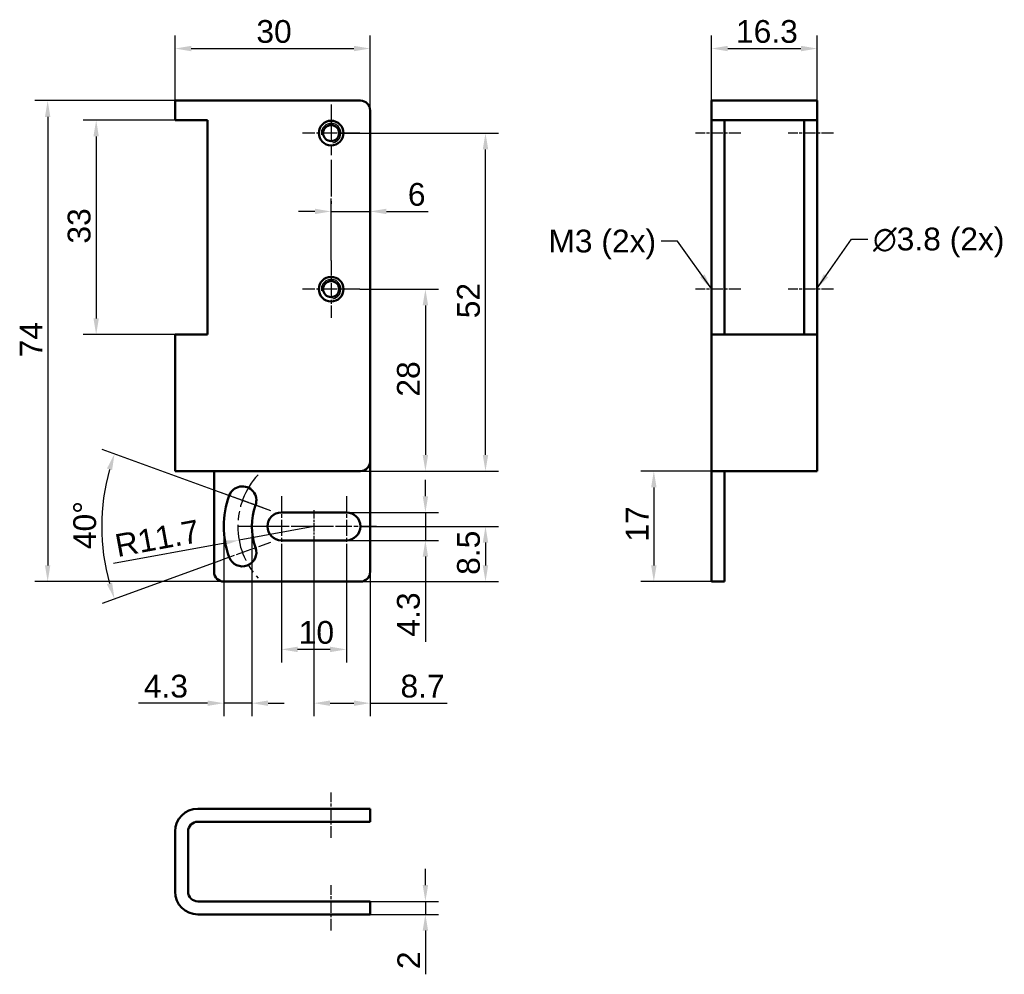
# Model space of a CAD drawing. Header units: millimetres. Extents: x 15 to 166, y 10 to 157.
import ezdxf

# ---------------------------------------------------------------- set-up
doc = ezdxf.new("R2010")
doc.units = ezdxf.units.MM
doc.linetypes.add('CHAIN', pattern=[0.3543, 0.2362, -0.0295, 0.0591, -0.0295])
for name, color, linetype, lineweight, true_color in [('Bemaßungen(DIN)', 179, 'Continuous', 25, 0x262659), ('Gewinde(DIN)', 179, 'Continuous', 25, 0x262659), ('Mittellinie(DIN)', 179, 'CHAIN', 25, 0x262659), ('Mittelpunktmarkierung(DIN)', 179, 'Continuous', 25, 0x262659), ('Sichtbare Kanten(DIN)', 179, 'Continuous', 50, 0x262659), ('Symbole(DIN)', 179, 'Continuous', 25, 0x262659)]:
    doc.layers.add(name, color=color, linetype=linetype, lineweight=lineweight, true_color=true_color)
doc.styles.add('STANDARD-BSI~0', font='arial.ttf')
doc.dimstyles.new('Katalogzeichnungen', dxfattribs={"dimtxt": 3.5, "dimasz": 2.5, "dimexe": 2, "dimexo": 0, "dimgap": 0.8, "dimtad": 1, "dimrnd": 1e-08, "dimdsep": 46, "dimtxsty": 'STANDARD-BSI~0', "dimcen": 0.09, "dimdle": 10, "dimclrd": 250, "dimclre": 250, "dimclrt": 250, "dimazin": 2, "dimtfac": 1, "dimtmove": 0, "dimatfit": 3, "dimfxl": 1, "dimtolj": 1, "dimtzin": 0, "dimlwd": 25, "dimlwe": 25, "dimarcsym": 0})
doc.dimstyles.new('Katalogzeichnungen$7', dxfattribs={"dimtxt": 3.5, "dimasz": 2.5, "dimexe": 2, "dimexo": 0, "dimgap": 0.8, "dimtad": 1, "dimrnd": 1e-08, "dimdsep": 46, "dimtxsty": 'STANDARD-BSI~0', "dimcen": 0.09, "dimdle": 10, "dimclrd": 179, "dimclre": 250, "dimclrt": 250, "dimazin": 2, "dimtfac": 1, "dimtmove": 0, "dimatfit": 3, "dimfxl": 1, "dimtolj": 1, "dimtzin": 0, "dimlwd": 25, "dimlwe": 25, "dimarcsym": 0})

# ---------------------------------------------------------------- blocks, each defined once
blk = doc.blocks.new('*D8')
at = {"layer": 'Bemaßungen(DIN)', "color": 250, "linetype": 'Continuous', "lineweight": 25, "true_color": 0x3f3f3f, "transparency": 16777216}
for p, q in [((38.52, 141.17), (24.39, 141.17)), ((26.39, 138.67), (26.39, 110.67)), ((38.52, 108.17), (24.39, 108.17))]:
    blk.add_line(p, q, dxfattribs=at)
at = {"layer": 'Bemaßungen(DIN)', "color": 250, "linetype": 'Continuous', "true_color": 0x3f3f3f, "transparency": 16777216}
for points in [[(25.97, 138.67), (26.8, 138.67), (26.39, 141.17)], [(25.97, 110.67), (26.8, 110.67), (26.39, 108.17)]]:
    blk.add_solid(points, dxfattribs=at)
at = {"layer": 'Defpoints', "color": 0, "linetype": 'Continuous', "transparency": 16777216}
for p in [(38.52, 141.17), (26.39, 108.17), (38.52, 108.17)]:
    blk.add_point(p, dxfattribs=at)
at = {"layer": 'Bemaßungen(DIN)', "color": 250, "linetype": 'Continuous', "lineweight": 25, "true_color": 0x3f3f3f, "transparency": 16777216, "insert": (22.01, 122.17), "char_height": 3.5, "attachment_point": 1, "rotation": 90, "style": 'STANDARD-BSI~0'}
blk.add_mtext('\\A1;33', dxfattribs=at)
blk = doc.blocks.new('*D9')
at = {"layer": 'Bemaßungen(DIN)', "color": 250, "linetype": 'Continuous', "lineweight": 25, "true_color": 0x3f3f3f, "transparency": 16777216}
for p, q in [((42.02, 144.17), (16.93, 144.17)), ((18.93, 141.67), (18.93, 72.67)), ((46.02, 70.17), (16.93, 70.17))]:
    blk.add_line(p, q, dxfattribs=at)
at = {"layer": 'Bemaßungen(DIN)', "color": 250, "linetype": 'Continuous', "true_color": 0x3f3f3f, "transparency": 16777216}
for points in [[(18.51, 141.67), (19.34, 141.67), (18.93, 144.17)], [(18.51, 72.67), (19.34, 72.67), (18.93, 70.17)]]:
    blk.add_solid(points, dxfattribs=at)
at = {"layer": 'Defpoints', "color": 0, "linetype": 'Continuous', "transparency": 16777216}
for p in [(42.02, 144.17), (18.93, 70.17), (46.02, 70.17)]:
    blk.add_point(p, dxfattribs=at)
at = {"layer": 'Bemaßungen(DIN)', "color": 250, "linetype": 'Continuous', "lineweight": 25, "true_color": 0x3f3f3f, "transparency": 16777216, "insert": (14.63, 104.69), "char_height": 3.5, "attachment_point": 1, "rotation": 90, "style": 'STANDARD-BSI~0'}
blk.add_mtext('\\A1;74', dxfattribs=at)
blk = doc.blocks.new('*D10')
at = {"layer": 'Bemaßungen(DIN)', "color": 250, "linetype": 'Continuous', "lineweight": 25, "true_color": 0x3f3f3f, "transparency": 16777216}
for p, q in [((121.03, 141.17), (121.03, 154.18)), ((137.28, 141.17), (137.28, 154.18)), ((123.53, 152.18), (134.78, 152.18))]:
    blk.add_line(p, q, dxfattribs=at)
at = {"layer": 'Bemaßungen(DIN)', "color": 250, "linetype": 'Continuous', "true_color": 0x3f3f3f, "transparency": 16777216}
for points in [[(123.53, 152.6), (123.53, 151.76), (121.03, 152.18)], [(134.78, 152.6), (134.78, 151.76), (137.28, 152.18)]]:
    blk.add_solid(points, dxfattribs=at)
at = {"layer": 'Defpoints', "color": 0, "linetype": 'Continuous', "transparency": 16777216}
for p in [(137.28, 152.18), (121.03, 141.17), (137.28, 141.17)]:
    blk.add_point(p, dxfattribs=at)
at = {"layer": 'Bemaßungen(DIN)', "color": 250, "linetype": 'Continuous', "lineweight": 25, "true_color": 0x3f3f3f, "transparency": 16777216, "insert": (124.78, 156.56), "char_height": 3.5, "attachment_point": 1, "style": 'STANDARD-BSI~0'}
blk.add_mtext('\\A1;16.3', dxfattribs=at)
blk = doc.blocks.new('*D11')
at = {"layer": 'Bemaßungen(DIN)', "color": 250, "linetype": 'Continuous', "lineweight": 25, "true_color": 0x3f3f3f, "transparency": 16777216}
for p, q in [((77.02, 23.49), (77.02, 25.99)), ((67.02, 20.99), (79.02, 20.99)), ((77.02, 20.99), (77.02, 18.99)), ((67.02, 18.99), (79.02, 18.99)), ((77.02, 16.49), (77.02, 9.77))]:
    blk.add_line(p, q, dxfattribs=at)
at = {"layer": 'Bemaßungen(DIN)', "color": 250, "linetype": 'Continuous', "true_color": 0x3f3f3f, "transparency": 16777216}
for points in [[(76.6, 23.49), (77.44, 23.49), (77.02, 20.99)], [(76.6, 16.49), (77.44, 16.49), (77.02, 18.99)]]:
    blk.add_solid(points, dxfattribs=at)
at = {"layer": 'Defpoints', "color": 0, "linetype": 'Continuous', "transparency": 16777216}
for p in [(67.02, 20.99), (67.02, 18.99), (77.02, 18.99)]:
    blk.add_point(p, dxfattribs=at)
at = {"layer": 'Bemaßungen(DIN)', "color": 250, "linetype": 'Continuous', "lineweight": 25, "true_color": 0x3f3f3f, "transparency": 16777216, "insert": (72.71, 10.57), "char_height": 3.5, "attachment_point": 1, "rotation": 90, "style": 'STANDARD-BSI~0'}
blk.add_mtext('\\A1;2', dxfattribs=at)
blk = doc.blocks.new('*D12')
at = {"layer": 'Bemaßungen(DIN)', "color": 250, "linetype": 'Continuous', "lineweight": 25, "true_color": 0x3f3f3f, "transparency": 16777216}
for p, q in [((77.02, 83.32), (77.02, 85.82)), ((64.87, 80.82), (79.02, 80.82)), ((77.02, 80.82), (77.02, 76.52)), ((64.87, 76.52), (79.02, 76.52)), ((77.02, 74.02), (77.02, 60.92))]:
    blk.add_line(p, q, dxfattribs=at)
at = {"layer": 'Bemaßungen(DIN)', "color": 250, "linetype": 'Continuous', "true_color": 0x3f3f3f, "transparency": 16777216}
for points in [[(76.6, 83.32), (77.44, 83.32), (77.02, 80.82)], [(76.6, 74.02), (77.44, 74.02), (77.02, 76.52)]]:
    blk.add_solid(points, dxfattribs=at)
at = {"layer": 'Defpoints', "color": 0, "linetype": 'Continuous', "transparency": 16777216}
for p in [(64.87, 80.82), (64.87, 76.52), (77.02, 76.52)]:
    blk.add_point(p, dxfattribs=at)
at = {"layer": 'Bemaßungen(DIN)', "color": 250, "linetype": 'Continuous', "lineweight": 25, "true_color": 0x3f3f3f, "transparency": 16777216, "insert": (72.65, 61.72), "char_height": 3.5, "attachment_point": 1, "rotation": 90, "style": 'STANDARD-BSI~0'}
blk.add_mtext('\\A1;4.3', dxfattribs=at)
blk = doc.blocks.new('*D13')
at = {"layer": 'Bemaßungen(DIN)', "color": 250, "linetype": 'Continuous', "lineweight": 25, "true_color": 0x3f3f3f, "transparency": 16777216}
for p, q in [((67.02, 78.67), (88.26, 78.67)), ((86.26, 76.17), (86.26, 72.67)), ((67.02, 70.17), (88.26, 70.17))]:
    blk.add_line(p, q, dxfattribs=at)
at = {"layer": 'Bemaßungen(DIN)', "color": 250, "linetype": 'Continuous', "true_color": 0x3f3f3f, "transparency": 16777216}
for points in [[(85.84, 76.17), (86.68, 76.17), (86.26, 78.67)], [(85.84, 72.67), (86.68, 72.67), (86.26, 70.17)]]:
    blk.add_solid(points, dxfattribs=at)
at = {"layer": 'Defpoints', "color": 0, "linetype": 'Continuous', "transparency": 16777216}
for p in [(67.02, 78.67), (67.02, 70.17), (86.26, 70.17)]:
    blk.add_point(p, dxfattribs=at)
at = {"layer": 'Bemaßungen(DIN)', "color": 250, "linetype": 'Continuous', "lineweight": 25, "true_color": 0x3f3f3f, "transparency": 16777216, "insert": (81.89, 71.22), "char_height": 3.5, "attachment_point": 1, "rotation": 90, "style": 'STANDARD-BSI~0'}
blk.add_mtext('\\A1;8.5', dxfattribs=at)
blk = doc.blocks.new('*D14')
at = {"layer": 'Bemaßungen(DIN)', "color": 250, "linetype": 'Continuous', "lineweight": 25, "true_color": 0x3f3f3f, "transparency": 16777216}
for p, q in [((59.87, 76.52), (59.87, 49.48)), ((68.52, 71.67), (68.52, 49.48)), ((62.37, 51.48), (66.02, 51.48)), ((68.52, 51.48), (80.37, 51.48))]:
    blk.add_line(p, q, dxfattribs=at)
at = {"layer": 'Bemaßungen(DIN)', "color": 250, "linetype": 'Continuous', "true_color": 0x3f3f3f, "transparency": 16777216}
for points in [[(62.37, 51.89), (62.37, 51.06), (59.87, 51.48)], [(66.02, 51.89), (66.02, 51.06), (68.52, 51.48)]]:
    blk.add_solid(points, dxfattribs=at)
at = {"layer": 'Defpoints', "color": 0, "linetype": 'Continuous', "transparency": 16777216}
for p in [(59.87, 76.52), (68.52, 71.67), (59.87, 51.48)]:
    blk.add_point(p, dxfattribs=at)
at = {"layer": 'Bemaßungen(DIN)', "color": 250, "linetype": 'Continuous', "lineweight": 25, "true_color": 0x3f3f3f, "transparency": 16777216, "insert": (73.19, 55.85), "char_height": 3.5, "attachment_point": 1, "style": 'STANDARD-BSI~0'}
blk.add_mtext('\\A1;8.7', dxfattribs=at)
blk = doc.blocks.new('*D15')
at = {"layer": 'Bemaßungen(DIN)', "color": 250, "linetype": 'Continuous', "lineweight": 25, "true_color": 0x3f3f3f, "transparency": 16777216}
for p, q in [((38.52, 144.17), (38.52, 154.18)), ((68.52, 142.67), (68.52, 154.18)), ((41.02, 152.18), (66.02, 152.18))]:
    blk.add_line(p, q, dxfattribs=at)
at = {"layer": 'Bemaßungen(DIN)', "color": 250, "linetype": 'Continuous', "true_color": 0x3f3f3f, "transparency": 16777216}
for points in [[(41.02, 152.6), (41.02, 151.76), (38.52, 152.18)], [(66.02, 152.6), (66.02, 151.76), (68.52, 152.18)]]:
    blk.add_solid(points, dxfattribs=at)
at = {"layer": 'Defpoints', "color": 0, "linetype": 'Continuous', "transparency": 16777216}
for p in [(68.52, 152.18), (38.52, 144.17), (68.52, 142.67)]:
    blk.add_point(p, dxfattribs=at)
at = {"layer": 'Bemaßungen(DIN)', "color": 250, "linetype": 'Continuous', "lineweight": 25, "true_color": 0x3f3f3f, "transparency": 16777216, "insert": (51.02, 156.56), "char_height": 3.5, "attachment_point": 1, "style": 'STANDARD-BSI~0'}
blk.add_mtext('\\A1;30', dxfattribs=at)
blk = doc.blocks.new('*D16')
at = {"layer": 'Bemaßungen(DIN)', "color": 250, "linetype": 'Continuous', "lineweight": 25, "true_color": 0x3f3f3f, "transparency": 16777216}
for p, q in [((66.92, 115.17), (79.02, 115.17)), ((77.02, 112.67), (77.02, 89.67)), ((67.02, 87.17), (79.02, 87.17))]:
    blk.add_line(p, q, dxfattribs=at)
at = {"layer": 'Bemaßungen(DIN)', "color": 250, "linetype": 'Continuous', "true_color": 0x3f3f3f, "transparency": 16777216}
for points in [[(76.6, 112.67), (77.44, 112.67), (77.02, 115.17)], [(76.6, 89.67), (77.44, 89.67), (77.02, 87.17)]]:
    blk.add_solid(points, dxfattribs=at)
at = {"layer": 'Defpoints', "color": 0, "linetype": 'Continuous', "transparency": 16777216}
for p in [(66.92, 115.17), (67.02, 87.17), (77.02, 87.17)]:
    blk.add_point(p, dxfattribs=at)
at = {"layer": 'Bemaßungen(DIN)', "color": 250, "linetype": 'Continuous', "lineweight": 25, "true_color": 0x3f3f3f, "transparency": 16777216, "insert": (72.65, 98.63), "char_height": 3.5, "attachment_point": 1, "rotation": 90, "style": 'STANDARD-BSI~0'}
blk.add_mtext('\\A1;28', dxfattribs=at)
blk = doc.blocks.new('*D17')
at = {"layer": 'Bemaßungen(DIN)', "color": 250, "linetype": 'Continuous', "lineweight": 25, "true_color": 0x3f3f3f, "transparency": 16777216}
for p, q in [((63.75, 139.17), (88.26, 139.17)), ((86.26, 89.67), (86.26, 136.67)), ((67.02, 87.17), (88.26, 87.17))]:
    blk.add_line(p, q, dxfattribs=at)
at = {"layer": 'Bemaßungen(DIN)', "color": 250, "linetype": 'Continuous', "true_color": 0x3f3f3f, "transparency": 16777216}
for points in [[(85.84, 136.67), (86.68, 136.67), (86.26, 139.17)], [(85.84, 89.67), (86.68, 89.67), (86.26, 87.17)]]:
    blk.add_solid(points, dxfattribs=at)
at = {"layer": 'Defpoints', "color": 0, "linetype": 'Continuous', "transparency": 16777216}
for p in [(63.75, 139.17), (86.26, 139.17), (67.02, 87.17)]:
    blk.add_point(p, dxfattribs=at)
at = {"layer": 'Bemaßungen(DIN)', "color": 250, "linetype": 'Continuous', "lineweight": 25, "true_color": 0x3f3f3f, "transparency": 16777216, "insert": (81.89, 110.69), "char_height": 3.5, "attachment_point": 1, "rotation": 90, "style": 'STANDARD-BSI~0'}
blk.add_mtext('\\A1;52', dxfattribs=at)
blk = doc.blocks.new('*D18')
at = {"layer": 'Bemaßungen(DIN)', "color": 250, "linetype": 'Continuous', "lineweight": 25, "true_color": 0x3f3f3f, "transparency": 16777216}
for p, q in [((62.52, 119.57), (62.52, 129.12)), ((60.02, 127.12), (57.52, 127.12)), ((62.52, 127.12), (68.52, 127.12)), ((71.02, 127.12), (77.43, 127.12))]:
    blk.add_line(p, q, dxfattribs=at)
at = {"layer": 'Bemaßungen(DIN)', "color": 250, "linetype": 'Continuous', "true_color": 0x3f3f3f, "transparency": 16777216}
for points in [[(60.02, 127.54), (60.02, 126.71), (62.52, 127.12)], [(71.02, 127.54), (71.02, 126.71), (68.52, 127.12)]]:
    blk.add_solid(points, dxfattribs=at)
at = {"layer": 'Defpoints', "color": 0, "linetype": 'Continuous', "transparency": 16777216}
for p in [(62.52, 127.12), (62.52, 119.57), (68.52, 88.67)]:
    blk.add_point(p, dxfattribs=at)
at = {"layer": 'Bemaßungen(DIN)', "color": 250, "linetype": 'Continuous', "lineweight": 25, "true_color": 0x3f3f3f, "transparency": 16777216, "insert": (74.32, 131.5), "char_height": 3.5, "attachment_point": 1, "style": 'STANDARD-BSI~0'}
blk.add_mtext('\\A1;6', dxfattribs=at)
blk = doc.blocks.new('*D19')
at = {"layer": 'Bemaßungen(DIN)', "color": 250, "linetype": 'Continuous', "lineweight": 25, "true_color": 0x3f3f3f, "transparency": 16777216}
for p, q in [((46.02, 78.67), (46.02, 49.48)), ((50.32, 78.67), (50.32, 49.48)), ((43.52, 51.48), (32.91, 51.48)), ((50.32, 51.48), (46.02, 51.48)), ((52.82, 51.48), (55.32, 51.48))]:
    blk.add_line(p, q, dxfattribs=at)
at = {"layer": 'Bemaßungen(DIN)', "color": 250, "linetype": 'Continuous', "true_color": 0x3f3f3f, "transparency": 16777216}
for points in [[(43.52, 51.89), (43.52, 51.06), (46.02, 51.48)], [(52.82, 51.89), (52.82, 51.06), (50.32, 51.48)]]:
    blk.add_solid(points, dxfattribs=at)
at = {"layer": 'Defpoints', "color": 0, "linetype": 'Continuous', "transparency": 16777216}
for p in [(46.02, 78.67), (50.32, 78.67), (50.32, 51.48)]:
    blk.add_point(p, dxfattribs=at)
at = {"layer": 'Bemaßungen(DIN)', "color": 250, "linetype": 'Continuous', "lineweight": 25, "true_color": 0x3f3f3f, "transparency": 16777216, "insert": (33.71, 55.85), "char_height": 3.5, "attachment_point": 1, "style": 'STANDARD-BSI~0'}
blk.add_mtext('\\A1;4.3', dxfattribs=at)
blk = doc.blocks.new('*D20')
at = {"layer": 'Bemaßungen(DIN)', "color": 250, "linetype": 'Continuous', "lineweight": 25, "true_color": 0x3f3f3f, "transparency": 16777216}
for p, q in [((54.87, 74.02), (54.87, 57.75)), ((64.87, 74.02), (64.87, 57.75)), ((62.37, 59.75), (57.37, 59.75))]:
    blk.add_line(p, q, dxfattribs=at)
at = {"layer": 'Bemaßungen(DIN)', "color": 250, "linetype": 'Continuous', "true_color": 0x3f3f3f, "transparency": 16777216}
for points in [[(57.37, 60.17), (57.37, 59.33), (54.87, 59.75)], [(62.37, 60.17), (62.37, 59.33), (64.87, 59.75)]]:
    blk.add_solid(points, dxfattribs=at)
at = {"layer": 'Defpoints', "color": 0, "linetype": 'Continuous', "transparency": 16777216}
for p in [(54.87, 74.02), (64.87, 74.02), (54.87, 59.75)]:
    blk.add_point(p, dxfattribs=at)
at = {"layer": 'Bemaßungen(DIN)', "color": 250, "linetype": 'Continuous', "lineweight": 25, "true_color": 0x3f3f3f, "transparency": 16777216, "insert": (57.54, 64.12), "char_height": 3.5, "attachment_point": 1, "style": 'STANDARD-BSI~0'}
blk.add_mtext('\\A1;10', dxfattribs=at)
blk = doc.blocks.new('*D21')
at = {"layer": 'Bemaßungen(DIN)', "color": 250, "linetype": 'Continuous', "lineweight": 25, "true_color": 0x3f3f3f, "transparency": 16777216}
for p, q in [((59.87, 78.67), (48.36, 76.56)), ((29.04, 73.01), (45.91, 76.11))]:
    blk.add_line(p, q, dxfattribs=at)
at = {"layer": 'Bemaßungen(DIN)', "color": 250, "linetype": 'Continuous', "true_color": 0x3f3f3f, "transparency": 16777216}
blk.add_solid([(45.83, 76.52), (45.98, 75.7), (48.36, 76.56)], dxfattribs=at)
at = {"layer": 'Defpoints', "color": 0, "linetype": 'Continuous', "transparency": 16777216}
for p in [(59.87, 78.67), (48.36, 76.56)]:
    blk.add_point(p, dxfattribs=at)
at = {"layer": 'Bemaßungen(DIN)', "color": 250, "linetype": 'Continuous', "lineweight": 25, "true_color": 0x3f3f3f, "transparency": 16777216, "insert": (29.04, 77.39), "char_height": 3.5, "attachment_point": 1, "rotation": 10.4186, "style": 'STANDARD-BSI~0'}
blk.add_mtext('\\A1;R11.7', dxfattribs=at)
blk = doc.blocks.new('*D22')
at = {"layer": 'Bemaßungen(DIN)', "color": 250, "linetype": 'Continuous', "lineweight": 25, "true_color": 0x3f3f3f, "transparency": 16777216}
for p, q in [((53.25, 81.09), (27.33, 90.52)), ((44.51, 73.08), (27.33, 66.83))]:
    blk.add_line(p, q, dxfattribs=at)
blk.add_arc((59.87, 78.67), 32.63, 164.3909, 195.6091, dxfattribs=at)
at = {"layer": 'Bemaßungen(DIN)', "color": 250, "linetype": 'Continuous', "true_color": 0x3f3f3f, "transparency": 16777216}
for points in [[(28.05, 87.58), (28.84, 87.33), (29.21, 89.83)], [(28.84, 70.02), (28.05, 69.77), (29.21, 67.51)]]:
    blk.add_solid(points, dxfattribs=at)
at = {"layer": 'Defpoints', "color": 0, "linetype": 'Continuous', "transparency": 16777216}
for p in [(27.46, 82.46), (53.25, 81.09), (59.87, 78.67), (44.51, 73.08)]:
    blk.add_point(p, dxfattribs=at)
at = {"layer": 'Bemaßungen(DIN)', "color": 250, "linetype": 'Continuous', "lineweight": 25, "true_color": 0x3f3f3f, "transparency": 16777216, "insert": (22.87, 75.17), "char_height": 3.5, "attachment_point": 1, "rotation": 90, "style": 'STANDARD-BSI~0'}
blk.add_mtext('\\A1;40°', dxfattribs=at)
blk = doc.blocks.new('*D23')
at = {"layer": 'Bemaßungen(DIN)', "color": 250, "linetype": 'Continuous', "lineweight": 25, "true_color": 0x3f3f3f, "transparency": 16777216}
for p, q in [((124.53, 87.17), (110.15, 87.17)), ((112.15, 84.67), (112.15, 72.67)), ((121.03, 70.17), (110.15, 70.17))]:
    blk.add_line(p, q, dxfattribs=at)
at = {"layer": 'Bemaßungen(DIN)', "color": 250, "linetype": 'Continuous', "true_color": 0x3f3f3f, "transparency": 16777216}
for points in [[(111.73, 84.67), (112.57, 84.67), (112.15, 87.17)], [(111.73, 72.67), (112.57, 72.67), (112.15, 70.17)]]:
    blk.add_solid(points, dxfattribs=at)
at = {"layer": 'Defpoints', "color": 0, "linetype": 'Continuous', "transparency": 16777216}
for p in [(124.53, 87.17), (112.15, 70.17), (121.03, 70.17)]:
    blk.add_point(p, dxfattribs=at)
at = {"layer": 'Bemaßungen(DIN)', "color": 250, "linetype": 'Continuous', "lineweight": 25, "true_color": 0x3f3f3f, "transparency": 16777216, "insert": (107.84, 76.33), "char_height": 3.5, "attachment_point": 1, "rotation": 90, "style": 'STANDARD-BSI~0'}
blk.add_mtext('\\A1;17', dxfattribs=at)

msp = doc.modelspace()

# ---------------------------------------------------------------- linework, layer by layer
at = {"layer": 'Gewinde(DIN)'}
for centre in [(62.522, 139.174), (62.522, 115.174)]:
    msp.add_arc(centre, 1.5, 280, 190, dxfattribs=at)
at = {"layer": 'Mittellinie(DIN)', "linetype": 'CHAIN', "ltscale": 7.778352}
for p, q in [((125.534, 139.174), (118.534, 139.174)), ((139.784, 139.174), (132.784, 139.174)), ((125.534, 115.174), (118.534, 115.174)), ((139.784, 115.174), (132.784, 115.174)), ((62.522, 30.74), (62.522, 37.74)), ((62.522, 16.49), (62.522, 23.49))]:
    msp.add_line(p, q, dxfattribs=at)
at = {"layer": 'Mittellinie(DIN)', "linetype": 'CHAIN', "ltscale": 23.990969}
msp.add_arc((59.872, 78.674), 11.7, 137.22879, 222.77121, dxfattribs=at)
at = {"layer": 'Mittelpunktmarkierung(DIN)', "linetype": 'CHAIN', "ltscale": 23.990969}
for p, q in [((62.522, 143.574), (62.522, 128.294)), ((62.372, 78.674), (47.822, 78.674))]:
    msp.add_line(p, q, dxfattribs=at)
at = {"layer": 'Mittelpunktmarkierung(DIN)', "linetype": 'CHAIN', "ltscale": 9.778525}
for p, q in [((66.922, 139.174), (58.122, 139.174)), ((62.522, 119.574), (62.522, 110.774)), ((66.922, 115.174), (58.122, 115.174))]:
    msp.add_line(p, q, dxfattribs=at)
at = {"layer": 'Mittelpunktmarkierung(DIN)', "linetype": 'CHAIN', "ltscale": 10.334129}
for p, q in [((53.247, 81.086), (44.508, 84.266)), ((54.872, 83.324), (54.872, 74.024)), ((64.872, 83.324), (64.872, 74.024)), ((44.508, 73.082), (53.247, 76.263))]:
    msp.add_line(p, q, dxfattribs=at)
at = {"layer": 'Mittelpunktmarkierung(DIN)', "linetype": 'CHAIN', "ltscale": 5.555937}
msp.add_line((59.872, 81.174), (59.872, 76.174), dxfattribs=at)
at = {"layer": 'Mittelpunktmarkierung(DIN)', "linetype": 'CHAIN', "ltscale": 10.723052}
for p, q in [((59.872, 78.674), (50.222, 78.674)), ((69.522, 78.674), (59.872, 78.674))]:
    msp.add_line(p, q, dxfattribs=at)
at = {"layer": 'Sichtbare Kanten(DIN)'}
for p, q in [((38.522, 144.174), (42.022, 144.174)), ((38.522, 144.174), (38.522, 141.174)), ((67.022, 144.174), (42.022, 144.174)), ((121.034, 144.174), (124.534, 144.174)), ((121.034, 144.174), (121.034, 141.174)), ((133.784, 144.174), (124.534, 144.174)), ((133.784, 144.174), (137.284, 144.174)), ((137.284, 141.174), (137.284, 144.174)), ((68.522, 88.674), (68.522, 142.674)), ((42.022, 141.174), (38.522, 141.174)), ((42.022, 141.174), (43.522, 141.174)), ((43.522, 141.174), (43.522, 108.174)), ((121.034, 108.174), (121.034, 141.174)), ((124.534, 141.174), (121.034, 141.174)), ((123.034, 141.174), (123.034, 108.174)), ((124.534, 141.174), (133.784, 141.174)), ((137.284, 141.174), (133.784, 141.174)), ((135.284, 108.174), (135.284, 141.174)), ((137.284, 141.174), (137.284, 108.174)), ((38.522, 108.174), (42.022, 108.174)), ((38.522, 108.174), (38.522, 87.174)), ((43.522, 108.174), (42.022, 108.174)), ((121.034, 108.174), (124.534, 108.174)), ((121.034, 108.174), (121.034, 87.174)), ((133.784, 108.174), (124.534, 108.174)), ((133.784, 108.174), (137.284, 108.174)), ((137.284, 87.174), (137.284, 108.174)), ((68.522, 71.674), (68.522, 88.674)), ((42.022, 87.174), (38.522, 87.174)), ((67.022, 87.174), (42.022, 87.174)), ((44.522, 87.174), (44.522, 71.674)), ((121.034, 87.174), (121.034, 71.674)), ((124.534, 87.174), (121.034, 87.174)), ((123.034, 87.174), (123.034, 71.674)), ((133.784, 87.174), (124.534, 87.174)), ((137.284, 87.174), (133.784, 87.174)), ((54.872, 80.824), (64.872, 80.824)), ((64.872, 76.524), (54.872, 76.524)), ((121.034, 70.174), (121.034, 71.674)), ((123.034, 71.674), (123.034, 70.174)), ((46.022, 70.174), (67.022, 70.174)), ((121.034, 70.174), (123.034, 70.174)), ((42.022, 35.24), (67.022, 35.24)), ((67.022, 35.24), (68.522, 35.24)), ((68.522, 33.24), (68.522, 35.24)), ((67.022, 33.24), (42.022, 33.24)), ((68.522, 33.24), (67.022, 33.24)), ((38.522, 22.49), (38.522, 31.74)), ((40.522, 31.74), (40.522, 22.49)), ((42.022, 20.99), (67.022, 20.99)), ((67.022, 20.99), (68.522, 20.99)), ((68.522, 18.99), (68.522, 20.99)), ((67.022, 18.99), (42.022, 18.99)), ((68.522, 18.99), (67.022, 18.99))]:
    msp.add_line(p, q, dxfattribs=at)
for centre, radius in [((62.522, 139.174), 1.9), ((62.522, 139.174), 1.23), ((62.522, 115.174), 1.9), ((62.522, 115.174), 1.23)]:
    msp.add_circle(centre, radius, dxfattribs=at)
for centre, radius, start, end in [((67.022, 142.674), 1.5, 0, 90), ((67.022, 88.674), 1.5, 270, 0), ((48.877, 82.676), 2.15, 340.00019, 160.00019), ((59.872, 78.674), 13.85, 160.00019, 199.99981), ((59.872, 78.674), 9.55, 160.00019, 199.99981), ((54.872, 78.674), 2.15, 90, 270), ((64.872, 78.674), 2.15, 270, 90), ((48.877, 74.673), 2.15, 199.99981, 19.99981), ((46.022, 71.674), 1.5, 180, 270), ((67.022, 71.674), 1.5, 270, 0), ((42.022, 31.74), 3.5, 90, 180), ((42.022, 31.74), 1.5, 90, 180), ((42.022, 22.49), 3.5, 180, 270), ((42.022, 22.49), 1.5, 180, 270)]:
    msp.add_arc(centre, radius, start, end, dxfattribs=at)

# ---------------------------------------------------------------- texts
at = {"layer": 'Symbole(DIN)', "color": 250, "true_color": 0x3f3f3f, "char_height": 3.5, "attachment_point": 1, "style": 'STANDARD-BSI~0'}
for s, insert, width in [('{\\fArial|b0|i0;M3 (2x)}', (95.928, 124.318), 16.56898), ('{\\fAIGDT|b0|i0;\\H3.5000;n\\fArial|b0|i0;\\H3.5000;3.8 (2x)}', (145.869, 124.63), 20.49394)]:
    msp.add_mtext(s, dxfattribs=dict(at, insert=insert, width=width))

# ---------------------------------------------------------------- dimensions: what is measured, and where the dimension line sits
at = {"layer": 'Bemaßungen(DIN)', "color": 250, "linetype": 'Continuous', "lineweight": 25, "true_color": 0x3f3f3f}
for base, p1, p2, angle, override, picture, middle in [((68.522, 152.18), (38.522, 144.174), (68.522, 142.674), 180, {"dimgap": 0.8, "dimdec": 2, "dimtol": 0, "dimlim": 0, "dimtp": 0, "dimtm": 0, "dimtdec": 2, "dimtofl": 0, "dimatfit": 1}, '*D15', (53.522, 152.18)), ((137.28409178, 152.180095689), (121.03409178, 141.174339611), (137.28409178, 141.174339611), 180, {"dimgap": 0.8, "dimdec": 1, "dimtol": 0, "dimlim": 0, "dimtp": 0, "dimtm": 0, "dimtdec": 2, "dimtofl": 0, "dimatfit": 1}, '*D10', (129.15909178, 152.180095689)), ((18.927, 70.174), (42.022, 144.174), (46.022, 70.174), 90, {"dimgap": 0.8, "dimdec": 2, "dimtol": 0, "dimlim": 0, "dimtp": 0, "dimtm": 0, "dimtdec": 2, "dimtofl": 0, "dimatfit": 1}, '*D9', (18.927, 107.174)), ((26.386, 108.174), (38.522, 141.174), (38.522, 108.174), 90, {"dimgap": 0.8, "dimdec": 2, "dimtol": 0, "dimlim": 0, "dimtp": 0, "dimtm": 0, "dimtdec": 2, "dimtofl": 0, "dimatfit": 1}, '*D8', (26.386, 124.674)), ((86.26, 139.174), (67.022, 87.174), (63.751, 139.174), 90, {"dimgap": 0.8, "dimdec": 2, "dimtol": 0, "dimlim": 0, "dimtp": 0, "dimtm": 0, "dimtdec": 2, "dimtofl": 0, "dimatfit": 1}, '*D17', (86.26, 113.174)), ((62.522, 127.125), (68.522, 88.674), (62.522, 119.574), 180, {"dimgap": 0.8, "dimdec": 2, "dimse1": 1, "dimtol": 0, "dimlim": 0, "dimtp": 0, "dimtm": 0, "dimtdec": 2, "dimtofl": 1, "dimatfit": 1}, '*D18', (75.477, 127.125)), ((77.022, 87.174), (66.922, 115.174), (67.022, 87.174), 90, {"dimgap": 0.8, "dimdec": 2, "dimtol": 0, "dimlim": 0, "dimtp": 0, "dimtm": 0, "dimtdec": 2, "dimtofl": 0, "dimatfit": 1}, '*D16', (77.022, 101.174)), ((112.15, 70.174), (124.534, 87.174), (121.034, 70.174), 90, {"dimgap": 0.8, "dimdec": 2, "dimtol": 0, "dimlim": 0, "dimtp": 0, "dimtm": 0, "dimtdec": 2, "dimtofl": 0, "dimatfit": 1}, '*D23', (112.15, 78.674)), ((77.022, 76.524), (64.872, 80.824), (64.872, 76.524), 90, {"dimgap": 0.8, "dimdec": 2, "dimtol": 0, "dimlim": 0, "dimtp": 0, "dimtm": 0, "dimtdec": 2, "dimtofl": 1, "dimatfit": 1}, '*D12', (77.022, 64.977)), ((50.322, 51.478), (46.022, 78.674), (50.322, 78.674), 180, {"dimgap": 0.8, "dimdec": 2, "dimtol": 0, "dimlim": 0, "dimtp": 0, "dimtm": 0, "dimtdec": 2, "dimtofl": 1, "dimatfit": 1}, '*D19', (36.965, 51.478)), ((86.26, 70.174), (67.022, 78.674), (67.022, 70.174), 90, {"dimgap": 0.8, "dimdec": 2, "dimtol": 0, "dimlim": 0, "dimtp": 0, "dimtm": 0, "dimtdec": 2, "dimtofl": 0, "dimatfit": 1}, '*D13', (86.26, 74.424)), ((59.871540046, 51.478170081), (68.521540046, 71.674339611), (59.871540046, 76.524339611), 180, {"dimgap": 0.8, "dimdec": 1, "dimtol": 0, "dimlim": 0, "dimtp": 0, "dimtm": 0, "dimtdec": 2, "dimtofl": 0, "dimatfit": 2}, '*D14', (76.382761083, 51.478170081)), ((54.872, 59.749), (64.872, 74.024), (54.872, 74.024), 180, {"dimgap": 0.8, "dimdec": 2, "dimtol": 0, "dimlim": 0, "dimtp": 0, "dimtm": 0, "dimtdec": 2, "dimtofl": 0, "dimatfit": 1}, '*D20', (59.872, 59.749)), ((77.022, 18.99), (67.022, 20.99), (67.022, 18.99), 90, {"dimgap": 0.8, "dimdec": 2, "dimtol": 0, "dimlim": 0, "dimtp": 0, "dimtm": 0, "dimtdec": 2, "dimtofl": 1, "dimatfit": 1}, '*D11', (77.022, 11.729))]:
    dim = msp.add_linear_dim(base=base, p1=p1, p2=p2, angle=angle, dimstyle='Katalogzeichnungen', override=override, dxfattribs=at)
    dim.commit()
    dim.dimension.update_dxf_attribs({"geometry": picture, "text_midpoint": middle, "dimtype": 160})
dim = msp.add_angular_dim_3p(base=(27.461, 82.4625), center=(59.8715, 78.6743), p1=(53.2467, 81.0856), p2=(44.5075, 73.0824), dimstyle='Katalogzeichnungen', override={"dimgap": 0.8, "dimadec": 2, "dimtol": 0, "dimlim": 0, "dimtp": 0, "dimtm": 0, "dimtdec": 0}, dxfattribs=at)
dim.commit()
dim.dimension.update_dxf_attribs({"geometry": '*D22', "text_midpoint": (27.2404, 78.6743), "dimtype": 165})
dim = msp.add_radius_dim(center=(59.872, 78.674), mpoint=(48.364, 76.559), dimstyle='Katalogzeichnungen', override={"dimgap": 0.8, "dimdec": 2, "dimlfac": 1, "dimcen": 0, "dimtol": 0, "dimlim": 0, "dimtp": 0, "dimtm": 0, "dimtdec": 2}, dxfattribs=at)
dim.commit()
dim.dimension.update_dxf_attribs({"geometry": '*D21', "text_midpoint": (35.943, 74.275), "dimtype": 164})

# ---------------------------------------------------------------- leaders
at = {"layer": 'Symbole(DIN)', "color": 179, "linetype": 'Continuous', "lineweight": 25, "true_color": 0x262659, "annotation_type": 0, "has_hookline": 1}
for points, hookline_direction, text_width in [([(137.183, 115.174), (142.569, 122.88), (145.069, 122.88)], 0, 20.18), ([(121.049, 115.174), (115.797, 122.568), (113.297, 122.568)], 1, 16.032)]:
    msp.add_leader(points, dimstyle='Katalogzeichnungen$7', override={"dimtad": 0}, dxfattribs=dict(at, hookline_direction=hookline_direction, text_width=text_width))

doc.saveas('drawing.dxf')
